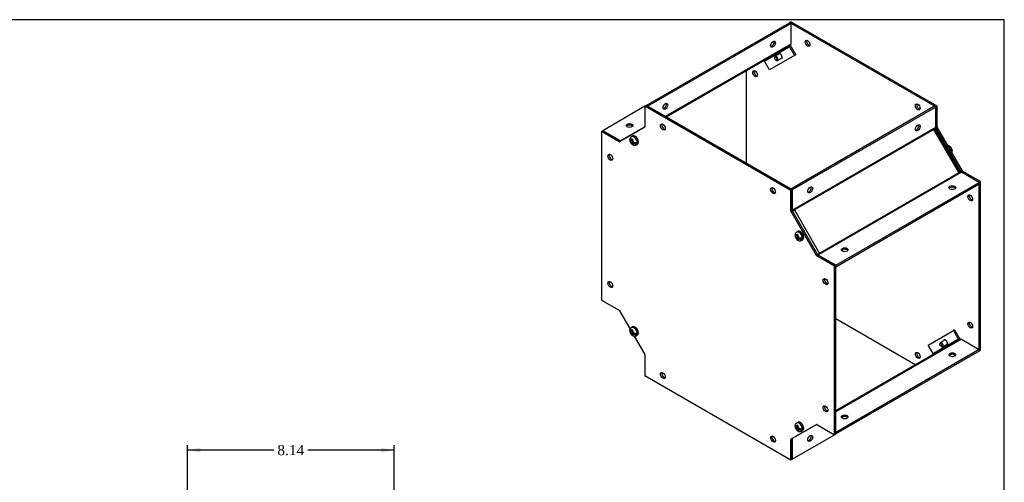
# Model space of a CAD drawing. Header units: inches. Extents: x 0.2 to 77.9, y -0.5 to 51.8.
# Tile 8 of 8: x 39.1 to 77.9, y 33.5 to 51.8. Entities that reach past the tile are written whole.
import ezdxf
from ezdxf.enums import TextEntityAlignment as Align

# ---------------------------------------------------------------- set-up
doc = ezdxf.new("R2010")
doc.units = ezdxf.units.IN
doc.header["$MEASUREMENT"] = 0
for name, color, linetype in [('COM55579-4', 7, 'Continuous'), ('COM55580-4', 7, 'Continuous'), ('Default', 7, 'Continuous'), ('SCS19491', 7, 'Continuous')]:
    doc.layers.add(name, color=color, linetype=linetype)
doc.styles.add('SEACAD_Times_New_Roman', font='times.ttf')
doc.dimstyles.new('HAMMOND_(STH_-_66x44)', dxfattribs={"dimtxt": 0.4, "dimasz": 0.5, "dimexe": 0.2, "dimexo": 0.2, "dimgap": 0.1, "dimtad": 0, "dimtih": 1, "dimtoh": 1, "dimzin": 0, "dimdsep": 46, "dimtxsty": 'SEACAD_Times_New_Roman', "dimblk1": '_SE_FILLED', "dimblk2": '_SE_FILLED', "dimsah": 1, "dimcen": 0.2, "dimadec": 0, "dimazin": 0, "dimtfac": 0.8, "dimtofl": 0, "dimtmove": 0, "dimatfit": 3, "dimfxl": 1, "dimtolj": 1, "dimtzin": 0, "dimarcsym": 0})

# ---------------------------------------------------------------- blocks, each defined once
blk = doc.blocks.new('SE4')
at = {"layer": 'COM55579-4', "color": 7, "linetype": 'Continuous'}
for p, q in [((69.424, 51.637), (69.475, 51.666)), ((75.234, 48.342), (69.475, 51.666)), ((75.183, 48.312), (69.424, 51.637)), ((69.424, 51.637), (69.424, 51.632)), ((67.707, 50.646), (67.758, 50.675)), ((67.707, 50.646), (67.707, 50.64)), ((67.712, 50.643), (67.707, 50.646)), ((67.763, 50.672), (67.758, 50.675)), ((67.707, 49.735), (67.707, 46.091)), ((63.716, 48.336), (63.767, 48.366)), ((69.475, 45.011), (63.716, 48.336)), ((63.716, 48.336), (63.716, 47.529)), ((69.526, 45.041), (63.767, 48.366)), ((75.183, 48.312), (75.234, 48.342)), ((75.183, 48.307), (75.183, 48.312)), ((75.234, 47.534), (75.234, 48.342)), ((62, 47.345), (62.051, 47.374)), ((62.75, 46.971), (62.051, 47.374)), ((63.71, 47.516), (62.713, 46.94)), ((75.183, 47.505), (75.234, 47.534)), ((75.189, 47.484), (75.24, 47.514)), ((76.186, 45.757), (75.189, 47.484)), ((76.237, 45.787), (75.24, 47.514)), ((62, 47.345), (62, 40.695)), ((62.699, 46.941), (62, 47.345)), ((62.699, 46.941), (62.75, 46.971)), ((76.186, 45.757), (76.237, 45.787)), ((76.2, 45.742), (76.251, 45.772)), ((76.9, 45.338), (76.2, 45.742)), ((76.951, 45.368), (76.251, 45.772)), ((69.475, 45.011), (69.526, 45.041)), ((69.526, 44.233), (69.526, 45.041)), ((76.9, 45.338), (76.951, 45.368)), ((76.9, 38.742), (76.9, 45.338)), ((76.951, 38.718), (76.951, 45.368)), ((69.475, 44.204), (69.475, 45.011)), ((69.475, 44.204), (69.526, 44.233)), ((69.481, 44.184), (69.532, 44.213)), ((70.478, 42.457), (69.481, 44.184)), ((70.529, 42.486), (69.532, 44.213)), ((70.478, 42.457), (70.529, 42.486)), ((70.493, 42.442), (70.544, 42.471)), ((71.192, 42.038), (70.493, 42.442)), ((71.243, 42.067), (70.544, 42.471)), ((71.192, 42.038), (71.243, 42.067)), ((71.192, 35.388), (71.192, 42.038)), ((71.243, 35.418), (71.243, 42.067)), ((62, 40.695), (62.699, 40.292)), ((62.713, 40.276), (63.131, 39.553)), ((71.243, 39.972), (74.403, 38.148)), ((63.292, 39.273), (63.71, 38.549)), ((63.716, 38.529), (63.716, 37.722)), ((76.9, 38.689), (76.951, 38.718)), ((63.716, 37.722), (69.475, 34.397)), ((69.481, 35.218), (70.478, 35.793)), ((70.493, 35.792), (71.192, 35.388)), ((71.192, 35.388), (71.243, 35.418)), ((69.475, 35.204), (69.526, 35.234)), ((69.475, 34.397), (69.475, 35.204)), ((69.526, 34.426), (69.526, 35.234)), ((69.475, 34.397), (69.526, 34.426))]:
    blk.add_line(p, q, dxfattribs=at)
for centre, major_axis in [((70.131, 50.82), (0.066, -0.115)), ((68.061, 49.625), (0.066, -0.115)), ((74.476, 48.312), (0.066, -0.115)), ((64.424, 47.52), (0.066, -0.115)), ((62.353, 46.324), (0.066, -0.115)), ((68.768, 45.011), (0.066, -0.115)), ((76.546, 44.726), (0.066, -0.115)), ((70.838, 41.425), (0.066, -0.115)), ((62.353, 41.308), (0.066, -0.115)), ((76.546, 39.71), (0.066, -0.115)), ((74.476, 38.514), (0.066, -0.115)), ((64.424, 37.722), (0.066, -0.115)), ((70.838, 36.409), (0.066, -0.115)), ((68.768, 35.214), (0.067, -0.115))]:
    blk.add_ellipse(centre, major_axis=major_axis, ratio=0.57735, dxfattribs=at)
for centre, major_axis, start_param, end_param in [((70.182, 50.85), (-0.067, 0.115), 0.392819, 2.748773), ((69.045, 50.312), (0.062, -0.108), 0, 3.141593), ((68.112, 49.654), (-0.067, 0.115), 0.392819, 2.748773), ((74.527, 48.342), (-0.067, 0.115), 0.392819, 2.748773), ((63.696, 47.541), (-0.0145, 0.0251), 3.141593, 3.926991), ((64.474, 47.549), (-0.066, 0.115), 0.392819, 2.748773), ((75.203, 47.493), (0.0145, -0.0251), 4.023761, 4.712389), ((75.254, 47.522), (-0.0145, 0.0251), 0.785398, 1.570796), ((62.699, 46.965), (0.0145, -0.0251), 5.497787, 6.283185), ((62.75, 46.994), (0.0145, -0.0251), 5.497787, 6.283185), ((62.404, 46.354), (-0.067, 0.115), 0.392819, 2.748773), ((76.2, 45.766), (0.0145, -0.0251), 4.712389, 5.497787), ((76.251, 45.795), (0.0145, -0.0251), 4.712389, 5.497787), ((68.819, 45.041), (-0.067, 0.115), 0.392819, 2.748773), ((76.597, 44.755), (-0.066, 0.115), 0.392819, 2.748773), ((69.496, 44.192), (-0.0145, 0.0251), 0.785398, 1.570796), ((69.547, 44.222), (-0.0145, 0.0251), 0.785398, 1.570796), ((70.493, 42.465), (0.0145, -0.0251), 4.712389, 5.497787), ((70.544, 42.495), (0.0145, -0.0251), 4.712389, 5.497787), ((70.889, 41.455), (-0.066, 0.115), 0.392819, 2.748773), ((62.404, 41.337), (-0.067, 0.115), 0.392819, 2.748773), ((62.699, 40.268), (-0.0145, 0.0251), 4.712389, 5.497787), ((76.597, 39.739), (-0.066, 0.115), 0.392819, 2.748773), ((75.562, 39.023), (0.062, -0.108), 0, 3.141593), ((63.696, 38.541), (0.0145, -0.0251), 0.785398, 1.570796), ((74.527, 38.544), (-0.067, 0.115), 0.392819, 2.748773), ((64.474, 37.751), (-0.067, 0.115), 0.392819, 2.748773), ((70.889, 36.438), (-0.067, 0.115), 0.392819, 2.748773), ((70.493, 35.768), (-0.0145, 0.0251), 5.497787, 6.283185), ((68.819, 35.243), (-0.066, 0.115), 0.392819, 2.748773), ((69.496, 35.193), (0.0145, -0.0251), 3.141593, 3.926991), ((69.547, 35.222), (0.0145, -0.0251), 3.141593, 3.926991)]:
    blk.add_ellipse(centre, major_axis=major_axis, ratio=0.57735, start_param=start_param, end_param=end_param, dxfattribs=at)
at = {"layer": 'COM55580-4', "color": 7, "linetype": 'Continuous'}
for p, q in [((63.767, 48.366), (69.424, 51.632)), ((63.818, 48.336), (69.475, 51.602)), ((69.424, 51.632), (69.475, 51.602)), ((69.475, 51.602), (69.475, 50.792)), ((69.475, 50.792), (64.52, 47.931)), ((69.376, 50.698), (64.552, 47.913)), ((68.43, 50.111), (69.42, 50.682)), ((69.453, 50.742), (69.376, 50.698)), ((69.42, 50.682), (69.616, 50.342)), ((69.471, 50.711), (69.667, 50.372)), ((68.626, 49.771), (68.43, 50.111)), ((69.616, 50.342), (68.626, 49.771)), ((69.667, 50.372), (69.616, 50.342)), ((63.716, 48.336), (62.051, 47.374)), ((75.132, 48.336), (69.475, 45.07)), ((75.183, 48.307), (69.526, 45.041)), ((75.183, 48.307), (75.132, 48.336)), ((75.183, 47.497), (75.183, 48.307)), ((62.051, 47.374), (62.75, 46.971)), ((63.716, 47.526), (62.752, 46.969)), ((75.183, 47.497), (69.526, 44.231)), ((75.114, 47.427), (69.61, 44.25)), ((75.19, 47.471), (75.114, 47.427)), ((75.114, 47.427), (75.154, 47.45)), ((75.114, 47.427), (75.114, 47.427)), ((76.103, 45.714), (75.114, 47.427)), ((76.143, 45.736), (75.154, 47.45)), ((76.198, 45.739), (70.541, 42.473)), ((76.103, 45.713), (70.599, 42.536)), ((76.18, 45.758), (76.103, 45.713)), ((76.143, 45.736), (76.103, 45.714)), ((76.103, 45.714), (76.103, 45.713)), ((76.9, 45.333), (76.198, 45.739)), ((69.526, 45.041), (69.475, 45.07)), ((69.526, 45.041), (69.526, 44.233)), ((71.243, 42.067), (76.9, 45.333)), ((71.243, 42.009), (76.9, 45.275)), ((76.9, 45.333), (76.9, 45.275)), ((69.61, 44.25), (69.536, 44.207)), ((69.536, 44.207), (69.61, 44.249)), ((69.61, 44.249), (69.61, 44.25)), ((69.61, 44.249), (70.599, 42.536)), ((70.599, 42.536), (70.525, 42.493)), ((70.599, 42.536), (70.525, 42.493)), ((70.542, 42.472), (71.243, 42.067)), ((70.599, 42.536), (70.599, 42.536)), ((71.243, 42.067), (71.243, 42.067)), ((74.89, 38.923), (75.879, 39.494)), ((75.93, 39.524), (75.879, 39.494)), ((75.879, 39.494), (76.075, 39.155)), ((75.93, 39.524), (76.126, 39.184)), ((76.198, 39.148), (71.243, 36.287)), ((76.068, 39.109), (71.243, 36.323)), ((75.086, 38.583), (74.89, 38.923)), ((76.075, 39.155), (75.086, 38.583)), ((76.144, 39.153), (76.068, 39.109)), ((76.198, 39.148), (76.9, 38.742)), ((76.9, 38.742), (71.243, 35.476)), ((76.9, 38.684), (71.243, 35.418)), ((76.9, 38.684), (76.9, 38.742)), ((70.49, 35.793), (69.526, 35.237)), ((69.526, 34.426), (71.192, 35.388)), ((71.243, 35.418), (71.243, 35.476)), ((69.526, 35.236), (69.526, 34.426)), ((69.526, 34.426), (69.526, 34.427))]:
    blk.add_line(p, q, dxfattribs=at)
for centre, major_axis in [((68.768, 50.786), (-0.067, -0.115)), ((64.525, 48.336), (-0.067, -0.115)), ((63.111, 47.579), (0.133, 0)), ((74.476, 47.49), (0.067, 0.115)), ((70.233, 45.041), (0.066, 0.115)), ((75.839, 45.129), (0.133, 0)), ((71.596, 42.68), (0.133, 0)), ((75.839, 38.538), (0.133, 0)), ((71.596, 36.089), (0.133, 0)), ((70.233, 35.243), (-0.066, -0.115))]:
    blk.add_ellipse(centre, major_axis=major_axis, ratio=0.57735, dxfattribs=at)
for centre, major_axis, ratio, start_param, end_param in [((68.717, 50.815), (0.066, 0.115), 0.57735, 3.534412, 5.890366), ((69.394, 50.667), (0.018, -0.0312), 0.816497, 1.570796, 3.141593), ((69.394, 50.667), (0.054, -0.0935), 0.816497, 1.570796, 1.910633), ((69.399, 50.836), (-0.054, 0.0935), 0.57735, 3.141593, 3.926991), ((68.405, 50.096), (-0.018, 0.0312), 0.816497, 4.712389, 6.283185), ((64.474, 48.366), (0.067, 0.115), 0.57735, 3.534412, 5.890366), ((63.111, 47.52), (-0.133, 0), 0.57735, 3.534412, 5.890366), ((74.425, 47.52), (-0.067, -0.115), 0.57735, 0.392819, 2.748773), ((75.208, 47.482), (-0.018, 0.0312), 0.57735, 0.785398, 1.570796), ((76.198, 45.768), (0.018, -0.0312), 0.57735, 4.712389, 5.497787), ((70.182, 45.07), (-0.067, -0.115), 0.57735, 0.392819, 2.748773), ((75.839, 45.07), (-0.133, 0), 0.57735, 3.534412, 5.890366), ((71.596, 42.621), (-0.133, 0), 0.57735, 3.534412, 5.890366), ((76.05, 39.14), (0.018, -0.0312), 0.816497, 0, 1.570796), ((76.05, 39.14), (0.054, -0.0935), 0.816497, 1.230959, 1.570796), ((76.198, 39.059), (-0.054, 0.0935), 0.57735, 5.497787, 6.283185), ((75.06, 38.569), (-0.018, 0.0312), 0.816497, 3.141593, 4.712389), ((75.839, 38.48), (-0.133, 0), 0.57735, 3.534412, 5.890366), ((71.596, 36.03), (-0.133, 0), 0.57735, 3.534412, 5.890366), ((70.182, 35.272), (0.066, 0.115), 0.57735, 3.534412, 5.890366)]:
    blk.add_ellipse(centre, major_axis=major_axis, ratio=ratio, start_param=start_param, end_param=end_param, dxfattribs=at)
at = {"layer": 'SCS19491', "color": 7, "linetype": 'Continuous'}
for p, q in [((68.829, 50.265), (68.829, 50.24)), ((69.038, 50.418), (68.848, 50.308)), ((68.875, 50.161), (68.896, 50.148)), ((68.943, 50.144), (69.133, 50.253)), ((63.188, 46.979), (63.148, 47.002)), ((63.225, 47.163), (63.183, 47.139)), ((63.189, 47.058), (63.186, 47.029)), ((63.186, 47.029), (63.188, 46.979)), ((63.229, 47.003), (63.188, 46.979)), ((63.231, 47.035), (63.189, 47.058)), ((63.198, 46.985), (63.23, 46.967)), ((63.23, 46.954), (63.228, 47.009)), ((63.148, 46.953), (63.189, 46.929)), ((63.189, 46.929), (63.232, 46.953)), ((63.189, 46.929), (63.191, 46.877)), ((63.233, 46.876), (63.195, 46.854)), ((63.195, 46.854), (63.237, 46.832)), ((63.279, 46.926), (63.23, 46.954)), ((63.274, 46.929), (63.232, 46.904)), ((63.232, 46.904), (63.279, 46.877)), ((63.234, 46.852), (63.232, 46.904)), ((63.237, 46.832), (63.234, 46.852)), ((63.243, 46.947), (63.244, 46.912)), ((63.325, 46.912), (63.396, 46.871)), ((63.371, 46.814), (63.413, 46.839)), ((69.705, 43.216), (69.665, 43.239)), ((69.665, 43.19), (69.707, 43.166)), ((69.743, 43.4), (69.701, 43.376)), ((69.707, 43.294), (69.704, 43.266)), ((69.704, 43.266), (69.705, 43.216)), ((69.746, 43.239), (69.705, 43.216)), ((69.749, 43.272), (69.707, 43.294)), ((69.707, 43.166), (69.75, 43.19)), ((69.707, 43.166), (69.709, 43.114)), ((69.751, 43.113), (69.713, 43.091)), ((69.716, 43.222), (69.748, 43.204)), ((69.748, 43.191), (69.746, 43.246)), ((69.797, 43.163), (69.748, 43.191)), ((69.792, 43.166), (69.75, 43.141)), ((69.75, 43.141), (69.797, 43.114)), ((69.751, 43.089), (69.75, 43.141)), ((69.761, 43.184), (69.762, 43.148)), ((69.842, 43.149), (69.914, 43.108)), ((69.713, 43.091), (69.755, 43.069)), ((69.755, 43.069), (69.751, 43.089)), ((69.888, 43.051), (69.931, 43.076)), ((63.225, 39.637), (63.183, 39.613)), ((63.188, 39.453), (63.148, 39.476)), ((63.148, 39.427), (63.189, 39.403)), ((63.189, 39.531), (63.186, 39.503)), ((63.186, 39.503), (63.188, 39.453)), ((63.229, 39.476), (63.188, 39.453)), ((63.231, 39.509), (63.189, 39.531)), ((63.189, 39.403), (63.232, 39.427)), ((63.189, 39.403), (63.191, 39.351)), ((63.233, 39.35), (63.195, 39.328)), ((63.195, 39.328), (63.237, 39.306)), ((63.198, 39.459), (63.23, 39.441)), ((63.23, 39.428), (63.228, 39.483)), ((63.279, 39.4), (63.23, 39.428)), ((63.274, 39.403), (63.232, 39.378)), ((63.232, 39.378), (63.279, 39.351)), ((63.234, 39.326), (63.232, 39.378)), ((63.237, 39.306), (63.234, 39.326)), ((63.243, 39.421), (63.244, 39.385)), ((63.325, 39.386), (63.396, 39.345)), ((63.371, 39.288), (63.413, 39.313)), ((75.346, 38.976), (75.346, 38.951)), ((75.555, 39.128), (75.366, 39.019)), ((75.392, 38.871), (75.413, 38.859)), ((75.461, 38.855), (75.65, 38.964)), ((69.743, 35.874), (69.701, 35.85)), ((69.707, 35.768), (69.704, 35.739)), ((69.704, 35.739), (69.705, 35.69)), ((69.749, 35.746), (69.707, 35.768)), ((69.748, 35.665), (69.746, 35.72)), ((69.705, 35.69), (69.665, 35.713)), ((69.665, 35.664), (69.707, 35.64)), ((69.746, 35.713), (69.705, 35.69)), ((69.707, 35.64), (69.75, 35.664)), ((69.707, 35.64), (69.709, 35.588)), ((69.751, 35.587), (69.713, 35.565)), ((69.713, 35.565), (69.755, 35.542)), ((69.716, 35.696), (69.748, 35.678)), ((69.797, 35.637), (69.748, 35.665)), ((69.792, 35.64), (69.75, 35.615)), ((69.75, 35.615), (69.797, 35.588)), ((69.751, 35.563), (69.75, 35.615)), ((69.755, 35.542), (69.751, 35.563)), ((69.761, 35.658), (69.762, 35.622)), ((69.842, 35.623), (69.914, 35.582)), ((69.888, 35.525), (69.931, 35.55))]:
    blk.add_line(p, q, dxfattribs=at)
for centre, radius, start, end in [((63.241, 47.032), 0.12, 118.3256, 173.8179), ((63.338, 47.012), 0.11, 167.8747, 181.5442), ((63.267, 46.879), 0.0757, 181.1704, 198.6217), ((63.345, 47.054), 0.144, 242.6435, 290.9722), ((63.345, 47.005), 0.144, 242.6431, 290.9725), ((75.709, 46.557), 0.12, 336.983, 353.7999), ((69.758, 43.269), 0.12, 118.3256, 173.8179), ((69.785, 43.116), 0.0757, 181.1704, 198.6217), ((69.856, 43.249), 0.11, 167.8747, 181.5442), ((69.863, 43.291), 0.144, 242.6435, 290.9722), ((69.863, 43.242), 0.144, 242.6431, 290.9725), ((63.241, 39.506), 0.12, 118.3256, 173.8179), ((63.267, 39.353), 0.0757, 181.1704, 198.6217), ((63.338, 39.486), 0.11, 167.8747, 181.5442), ((63.345, 39.528), 0.144, 242.6435, 290.9722), ((63.345, 39.479), 0.144, 242.6431, 290.9725), ((69.758, 35.743), 0.12, 118.3256, 173.8179), ((69.856, 35.722), 0.11, 167.8747, 181.5442), ((69.785, 35.589), 0.0757, 181.1704, 198.6217), ((69.863, 35.765), 0.144, 242.6435, 290.9722), ((69.863, 35.716), 0.144, 242.6431, 290.9725)]:
    blk.add_arc(centre, radius, start, end, dxfattribs=at)
for centre in [(68.875, 50.214), (75.392, 38.925)]:
    blk.add_ellipse(centre, major_axis=(0.0325, -0.0563), ratio=0.57735, dxfattribs=at)
for centre, major_axis, start_param, end_param in [((68.896, 50.226), (-0.0475, 0.0823), 0, 0.785398), ((68.896, 50.226), (-0.0475, 0.0823), 2.356194, 6.283185), ((63.213, 46.94), (0.0488, -0.0844), 2.760151, 3.614224), ((63.277, 46.977), (0.094, -0.162), 0, 3.141687), ((63.319, 47.001), (-0.094, 0.162), 3.141593, 6.283185), ((63.213, 46.94), (0.0487, -0.0844), 1.098165, 2.133766), ((63.213, 46.94), (-0.0487, 0.0844), 1.098165, 2.03117), ((63.213, 46.94), (-0.0487, 0.0844), 2.657556, 3.614224), ((63.277, 46.977), (0.094, -0.162), 6.281044, 6.283185), ((63.266, 46.97), (0.093, -0.161), 0.623612, 0.947184), ((75.673, 46.613), (-0.094, 0.162), 3.906158, 5.51862), ((75.684, 46.619), (0.093, -0.161), 0.623612, 0.947184), ((69.731, 43.177), (0.0487, -0.0844), 2.760151, 3.614224), ((69.731, 43.177), (-0.0487, 0.0844), 1.098165, 2.03117), ((69.795, 43.213), (0.094, -0.162), 0, 3.141687), ((69.837, 43.238), (-0.094, 0.162), 3.141593, 6.283185), ((69.731, 43.177), (0.0487, -0.0844), 1.098165, 2.133766), ((69.731, 43.177), (-0.0487, 0.0844), 2.657556, 3.614224), ((69.784, 43.207), (0.093, -0.161), 0.623612, 0.947184), ((69.795, 43.213), (0.094, -0.162), 6.281044, 6.283185), ((63.277, 39.45), (0.094, -0.162), 0, 3.141687), ((63.319, 39.475), (-0.094, 0.162), 3.141593, 6.283185), ((63.213, 39.414), (0.0487, -0.0844), 2.760151, 3.614224), ((63.213, 39.414), (-0.0487, 0.0844), 1.098165, 2.03117), ((63.213, 39.414), (0.0488, -0.0844), 1.098165, 2.133766), ((63.213, 39.414), (-0.0487, 0.0844), 2.657556, 3.614224), ((63.277, 39.45), (0.094, -0.162), 6.281044, 6.283185), ((63.266, 39.444), (0.093, -0.161), 0.623612, 0.947184), ((75.413, 38.937), (-0.0475, 0.0823), 0, 0.785398), ((75.413, 38.937), (-0.0475, 0.0823), 2.356194, 6.283185), ((69.731, 35.651), (0.0488, -0.0844), 2.760151, 3.614224), ((69.795, 35.687), (0.094, -0.162), 0, 3.141687), ((69.837, 35.712), (-0.094, 0.162), 3.141593, 6.283185), ((69.731, 35.651), (0.0488, -0.0844), 1.098165, 2.133766), ((69.731, 35.651), (-0.0488, 0.0844), 1.098165, 2.03117), ((69.731, 35.651), (-0.0488, 0.0844), 2.657556, 3.614224), ((69.795, 35.687), (0.094, -0.162), 6.281044, 6.283185), ((69.784, 35.681), (0.093, -0.161), 0.623612, 0.947184)]:
    blk.add_ellipse(centre, major_axis=major_axis, ratio=0.57735, start_param=start_param, end_param=end_param, dxfattribs=at)
for points, knots in [([(63.148, 47.002), (63.144, 47.004), (63.14, 47.007), (63.134, 47.012), (63.131, 47.014), (63.127, 47.02), (63.125, 47.023), (63.122, 47.029), (63.121, 47.032), (63.12, 47.038), (63.12, 47.041), (63.12, 47.045), (63.12, 47.045), (63.12, 47.045)], [0, 0, 0, 0, 0.125, 0.125, 0.25, 0.25, 0.375, 0.375, 0.5, 0.5, 0.625, 0.625, 0.6404636, 0.6404636, 0.6404636, 0.6404636]), ([(63.136, 47.021), (63.133, 47.018), (63.13, 47.016), (63.126, 47.01), (63.124, 47.007), (63.121, 47.001), (63.121, 46.998), (63.12, 46.992), (63.12, 46.989), (63.121, 46.983), (63.122, 46.98), (63.125, 46.974), (63.127, 46.971), (63.131, 46.965), (63.134, 46.963), (63.14, 46.958), (63.144, 46.955), (63.148, 46.953)], [0, 0, 0, 0, 0.125, 0.125, 0.25, 0.25, 0.375, 0.375, 0.5, 0.5, 0.625, 0.625, 0.75, 0.75, 0.875, 0.875, 1, 1, 1, 1]), ([(63.121, 46.986), (63.123, 46.973), (63.128, 46.949), (63.146, 46.908), (63.171, 46.87), (63.202, 46.838), (63.237, 46.814), (63.273, 46.8), (63.309, 46.796), (63.343, 46.801), (63.361, 46.81), (63.37, 46.815)], [0, 0, 0, 0, 0.103098, 0.226169, 0.35085, 0.479149, 0.598924, 0.711083, 0.816466, 0.918732, 1, 1, 1, 1]), ([(63.412, 46.839), (63.414, 46.84), (63.425, 46.844), (63.44, 46.862), (63.454, 46.89), (63.46, 46.924), (63.458, 46.963), (63.448, 47.005), (63.431, 47.046), (63.407, 47.086), (63.379, 47.12), (63.346, 47.148), (63.312, 47.167), (63.278, 47.175), (63.247, 47.174), (63.233, 47.166), (63.225, 47.162)], [0, 0, 0, 0, 0.017066, 0.088618, 0.159792, 0.234293, 0.312379, 0.391719, 0.47087, 0.549898, 0.629144, 0.70893, 0.789697, 0.871412, 0.941316, 1, 1, 1, 1]), ([(75.829, 46.603), (75.827, 46.616), (75.822, 46.641), (75.804, 46.681), (75.779, 46.719), (75.748, 46.752), (75.713, 46.775), (75.682, 46.787), (75.664, 46.79), (75.658, 46.791)], [0, 0, 0, 0, 0.1027663, 0.2256683, 0.3501778, 0.4783004, 0.59791, 0.7099154, 0.7635544, 0.7635544, 0.7635544, 0.7635544]), ([(75.83, 46.603), (75.83, 46.6), (75.83, 46.597), (75.83, 46.591), (75.829, 46.588), (75.826, 46.582), (75.824, 46.579), (75.82, 46.574), (75.817, 46.571), (75.814, 46.568)], [0.5059639, 0.5059639, 0.5059639, 0.5059639, 0.625, 0.625, 0.75, 0.75, 0.875, 0.875, 1, 1, 1, 1]), ([(75.814, 46.519), (75.817, 46.522), (75.82, 46.525), (75.824, 46.53), (75.826, 46.533), (75.829, 46.539), (75.83, 46.542), (75.83, 46.548), (75.83, 46.551), (75.829, 46.558), (75.828, 46.561), (75.825, 46.567), (75.823, 46.569), (75.821, 46.573), (75.82, 46.574), (75.819, 46.574)], [0, 0, 0, 0, 0.125, 0.125, 0.25, 0.25, 0.375, 0.375, 0.5, 0.5, 0.625, 0.625, 0.75, 0.75, 0.7800931, 0.7800931, 0.7800931, 0.7800931]), ([(69.665, 43.239), (69.662, 43.241), (69.658, 43.244), (69.652, 43.249), (69.649, 43.251), (69.644, 43.257), (69.643, 43.26), (69.64, 43.266), (69.639, 43.269), (69.638, 43.275), (69.637, 43.278), (69.638, 43.281), (69.638, 43.282), (69.638, 43.282)], [0, 0, 0, 0, 0.125, 0.125, 0.25, 0.25, 0.375, 0.375, 0.5, 0.5, 0.625, 0.625, 0.6404636, 0.6404636, 0.6404636, 0.6404636]), ([(69.654, 43.258), (69.651, 43.255), (69.648, 43.253), (69.644, 43.247), (69.642, 43.244), (69.639, 43.238), (69.638, 43.235), (69.637, 43.229), (69.638, 43.226), (69.639, 43.22), (69.64, 43.217), (69.643, 43.211), (69.644, 43.208), (69.649, 43.202), (69.652, 43.2), (69.658, 43.195), (69.662, 43.192), (69.665, 43.19)], [0, 0, 0, 0, 0.125, 0.125, 0.25, 0.25, 0.375, 0.375, 0.5, 0.5, 0.625, 0.625, 0.75, 0.75, 0.875, 0.875, 1, 1, 1, 1]), ([(69.638, 43.223), (69.641, 43.21), (69.646, 43.186), (69.664, 43.145), (69.689, 43.107), (69.72, 43.075), (69.755, 43.051), (69.791, 43.037), (69.827, 43.033), (69.861, 43.038), (69.879, 43.047), (69.888, 43.052)], [0, 0, 0, 0, 0.103098, 0.226169, 0.35085, 0.479149, 0.598924, 0.711083, 0.816466, 0.918732, 1, 1, 1, 1]), ([(69.93, 43.076), (69.932, 43.077), (69.943, 43.081), (69.958, 43.099), (69.972, 43.127), (69.978, 43.161), (69.976, 43.2), (69.966, 43.242), (69.949, 43.283), (69.925, 43.322), (69.896, 43.357), (69.864, 43.385), (69.829, 43.404), (69.796, 43.412), (69.765, 43.411), (69.751, 43.403), (69.743, 43.399)], [0, 0, 0, 0, 0.017066, 0.088618, 0.159792, 0.234293, 0.312379, 0.391719, 0.47087, 0.549898, 0.629144, 0.70893, 0.789697, 0.871412, 0.941316, 1, 1, 1, 1]), ([(63.412, 39.313), (63.414, 39.314), (63.425, 39.318), (63.44, 39.336), (63.454, 39.364), (63.46, 39.398), (63.458, 39.437), (63.448, 39.478), (63.431, 39.52), (63.407, 39.559), (63.379, 39.594), (63.346, 39.622), (63.312, 39.641), (63.278, 39.649), (63.247, 39.648), (63.233, 39.64), (63.225, 39.636)], [0, 0, 0, 0, 0.017066, 0.088618, 0.159792, 0.234293, 0.312379, 0.391719, 0.47087, 0.549898, 0.629144, 0.70893, 0.789697, 0.871412, 0.941316, 1, 1, 1, 1]), ([(63.148, 39.476), (63.144, 39.478), (63.14, 39.481), (63.134, 39.486), (63.131, 39.488), (63.127, 39.494), (63.125, 39.497), (63.122, 39.503), (63.121, 39.506), (63.12, 39.512), (63.12, 39.515), (63.12, 39.518), (63.12, 39.519), (63.12, 39.519)], [0, 0, 0, 0, 0.125, 0.125, 0.25, 0.25, 0.375, 0.375, 0.5, 0.5, 0.625, 0.625, 0.6404636, 0.6404636, 0.6404636, 0.6404636]), ([(63.136, 39.495), (63.133, 39.492), (63.13, 39.49), (63.126, 39.484), (63.124, 39.481), (63.121, 39.475), (63.121, 39.472), (63.12, 39.466), (63.12, 39.463), (63.121, 39.457), (63.122, 39.454), (63.125, 39.448), (63.127, 39.445), (63.131, 39.439), (63.134, 39.437), (63.14, 39.432), (63.144, 39.429), (63.148, 39.427)], [0, 0, 0, 0, 0.125, 0.125, 0.25, 0.25, 0.375, 0.375, 0.5, 0.5, 0.625, 0.625, 0.75, 0.75, 0.875, 0.875, 1, 1, 1, 1]), ([(63.121, 39.46), (63.123, 39.447), (63.128, 39.423), (63.146, 39.382), (63.171, 39.344), (63.202, 39.312), (63.237, 39.288), (63.273, 39.274), (63.309, 39.27), (63.343, 39.275), (63.361, 39.284), (63.37, 39.289)], [0, 0, 0, 0, 0.103098, 0.226169, 0.35085, 0.479149, 0.598924, 0.711083, 0.816466, 0.918732, 1, 1, 1, 1]), ([(69.665, 35.713), (69.662, 35.715), (69.658, 35.718), (69.652, 35.723), (69.649, 35.725), (69.644, 35.731), (69.643, 35.734), (69.64, 35.74), (69.639, 35.743), (69.638, 35.749), (69.637, 35.752), (69.638, 35.755), (69.638, 35.756), (69.638, 35.756)], [0, 0, 0, 0, 0.125, 0.125, 0.25, 0.25, 0.375, 0.375, 0.5, 0.5, 0.625, 0.625, 0.6404636, 0.6404636, 0.6404636, 0.6404636]), ([(69.654, 35.732), (69.651, 35.729), (69.648, 35.727), (69.644, 35.721), (69.642, 35.718), (69.639, 35.712), (69.638, 35.709), (69.637, 35.703), (69.638, 35.7), (69.639, 35.694), (69.64, 35.691), (69.643, 35.685), (69.644, 35.682), (69.649, 35.676), (69.652, 35.674), (69.658, 35.669), (69.662, 35.666), (69.665, 35.664)], [0, 0, 0, 0, 0.125, 0.125, 0.25, 0.25, 0.375, 0.375, 0.5, 0.5, 0.625, 0.625, 0.75, 0.75, 0.875, 0.875, 1, 1, 1, 1]), ([(69.93, 35.55), (69.932, 35.551), (69.943, 35.555), (69.958, 35.573), (69.972, 35.601), (69.978, 35.635), (69.976, 35.674), (69.966, 35.715), (69.949, 35.757), (69.925, 35.796), (69.896, 35.831), (69.864, 35.859), (69.829, 35.878), (69.796, 35.886), (69.765, 35.885), (69.751, 35.877), (69.743, 35.873)], [0, 0, 0, 0, 0.017066, 0.088618, 0.159792, 0.234293, 0.312379, 0.391719, 0.47087, 0.549898, 0.629144, 0.70893, 0.789697, 0.871412, 0.941316, 1, 1, 1, 1]), ([(69.638, 35.697), (69.641, 35.684), (69.646, 35.66), (69.664, 35.619), (69.689, 35.581), (69.72, 35.549), (69.755, 35.525), (69.791, 35.511), (69.827, 35.507), (69.861, 35.512), (69.879, 35.521), (69.888, 35.525)], [0, 0, 0, 0, 0.103098, 0.226169, 0.35085, 0.479149, 0.598924, 0.711083, 0.816466, 0.918732, 1, 1, 1, 1])]:
    blk.add_open_spline(points, degree=3, knots=knots, dxfattribs=at)
blk = doc.blocks.new('DMBLK7532')
at = {"layer": 'Default', "linetype": 'Continuous', "transparency": 16777216}
for points in [[(46.181, 34.863), (45.681, 34.78), (46.181, 34.697)], [(53.325, 34.863), (53.325, 34.697), (53.825, 34.78)]]:
    blk.add_hatch(color=7, dxfattribs=at).paths.add_polyline_path(points)
at = {"layer": 'Default', "color": 7, "linetype": 'Continuous', "transparency": 16777216}
for p, q in [((45.681, 33.012), (45.681, 34.98)), ((53.825, 33.019), (53.825, 34.98)), ((49.083, 34.78), (45.681, 34.78)), ((53.825, 34.78), (50.424, 34.78))]:
    blk.add_line(p, q, dxfattribs=at)
at = {"layer": 'Default', "color": 7, "linetype": 'Continuous', "transparency": 16777216, "style": 'SEACAD_Times_New_Roman'}
blk.add_text('8.14', height=0.4, dxfattribs=at).set_placement((49.223, 34.98), align=Align.TOP_LEFT)
blk = doc.blocks.new('_SE_FILLED')
at = {"color": 0}
blk.add_line((0, 0), (-1, 0), dxfattribs=at)
blk.add_solid([(0, 0), (-1, -0.1665), (-1, 0.1665), (0, 0)], dxfattribs=at)
blk = doc.blocks.new('BORDER')
at = {"layer": 'Default', "color": 7, "linetype": 'Continuous'}
for p, q in [((0, 27.86), (-41.86, 27.86)), ((0, 0), (0, 27.86))]:
    blk.add_line(p, q, dxfattribs=at)

msp = doc.modelspace()

# ---------------------------------------------------------------- block references
at = {"layer": 'Default', "color": 7, "xscale": 1.855, "yscale": 1.855, "zscale": 1.855}
msp.add_blockref('BORDER', (77.888, 0.072), dxfattribs=at)
at = {"layer": 'Default'}
msp.add_blockref('SE4', (0, 0), dxfattribs=at)

# ---------------------------------------------------------------- dimensions: what is measured, and where the dimension line sits
at = {"layer": 'Default', "color": 7, "linetype": 'Continuous'}
dim = msp.add_linear_dim(base=(53.825, 34.78), p1=(53.825, 32.819), p2=(45.681, 32.812), angle=180.0448, text='\\A1;<>', dimstyle='HAMMOND_(STH_-_66x44)', dxfattribs=at)
dim.commit()
dim.dimension.update_dxf_attribs({"geometry": 'DMBLK7532', "text_midpoint": (49.753, 34.78), "dimtype": 161})

doc.saveas('drawing.dxf')
